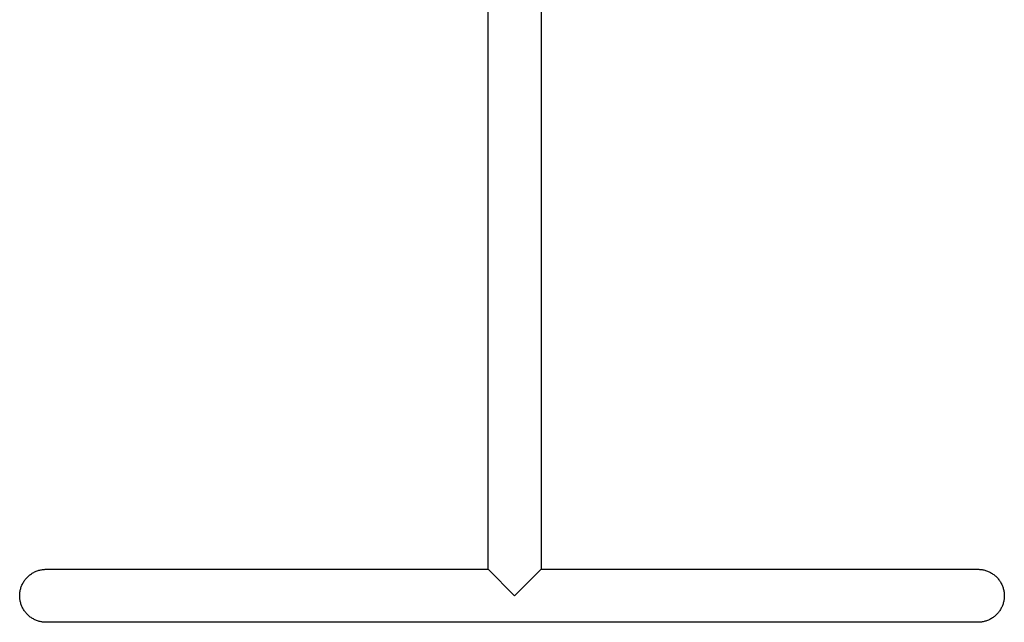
# Model space of a CAD drawing. Header units: millimetres. Extents: x 5000 to 6232, y 0 to 1346.
# Tile 3 of 11: x 5000 to 5520, y 710 to 1028. Entities that reach past the tile are written whole.
import ezdxf

# ---------------------------------------------------------------- set-up
doc = ezdxf.new("R2010")
doc.units = ezdxf.units.MM
doc.layers.add('Make2D$Sichtbar$Kurven', color=18, linetype='Continuous', true_color=0x000000)

msp = doc.modelspace()

# ---------------------------------------------------------------- linework, layer by layer
at = {"layer": 'Make2D$Sichtbar$Kurven', "color": 18, "lineweight": -3, "true_color": 0x000000}
for p, q in [((5247.37, 737.54), (5247.37, 1208.37)), ((5275.37, 1208.37), (5275.37, 737.54)), ((5003.6, 732.91), (5003.93, 733.26)), ((5003.93, 733.26), (5004.27, 733.61)), ((5004.27, 733.61), (5004.63, 733.94)), ((5004.63, 733.94), (5005, 734.26)), ((5005, 734.26), (5005.38, 734.57)), ((5005.38, 734.57), (5005.77, 734.87)), ((5005.77, 734.87), (5006.17, 735.15)), ((5006.17, 735.15), (5006.58, 735.41)), ((5006.58, 735.41), (5007, 735.66)), ((5007, 735.66), (5007.43, 735.9)), ((5007.43, 735.9), (5007.86, 736.12)), ((5007.86, 736.12), (5008.3, 736.33)), ((5008.3, 736.33), (5008.75, 736.52)), ((5008.75, 736.52), (5009.21, 736.7)), ((5009.21, 736.7), (5009.67, 736.85)), ((5009.67, 736.85), (5010.14, 737)), ((5010.14, 737), (5010.61, 737.12)), ((5010.61, 737.12), (5011.09, 737.23)), ((5011.09, 737.23), (5011.57, 737.33)), ((5011.57, 737.33), (5012.05, 737.4)), ((5012.05, 737.4), (5012.54, 737.46)), ((5012.54, 737.46), (5013.02, 737.51)), ((5013.02, 737.51), (5013.51, 737.53)), ((5013.51, 737.53), (5014, 737.54)), ((5014, 737.54), (5014.08, 737.54)), ((5014.08, 737.54), (5247.37, 737.54)), ((5247.37, 737.54), (5261.37, 723.54)), ((5261.37, 723.54), (5275.37, 737.54)), ((5275.37, 737.54), (5505.59, 737.54)), ((5505.59, 737.54), (5506.04, 737.54)), ((5506.04, 737.54), (5506.5, 737.53)), ((5506.5, 737.53), (5506.95, 737.51)), ((5506.95, 737.51), (5507.4, 737.47)), ((5507.4, 737.47), (5507.85, 737.42)), ((5507.85, 737.42), (5508.3, 737.35)), ((5508.3, 737.35), (5508.75, 737.27)), ((5508.75, 737.27), (5509.22, 737.17)), ((5509.22, 737.17), (5509.68, 737.05)), ((5509.68, 737.05), (5510.14, 736.92)), ((5510.14, 736.92), (5510.6, 736.77)), ((5510.6, 736.77), (5511.05, 736.6)), ((5511.05, 736.6), (5511.5, 736.42)), ((5511.5, 736.42), (5511.94, 736.22)), ((5511.94, 736.22), (5512.37, 736.01)), ((5512.37, 736.01), (5512.79, 735.79)), ((5512.79, 735.79), (5513.21, 735.55)), ((5513.21, 735.55), (5513.62, 735.29)), ((5513.62, 735.29), (5514.02, 735.02)), ((5514.02, 735.02), (5514.41, 734.74)), ((5514.41, 734.74), (5514.79, 734.45)), ((5514.79, 734.45), (5515.16, 734.14)), ((5515.16, 734.14), (5515.52, 733.82)), ((5515.52, 733.82), (5515.86, 733.49)), ((5515.86, 733.49), (5516.2, 733.14)), ((5000.69, 727.87), (5000.84, 728.33)), ((5000.84, 728.33), (5001.02, 728.78)), ((5001.02, 728.78), (5001.21, 729.23)), ((5001.21, 729.23), (5001.42, 729.68)), ((5001.42, 729.68), (5001.64, 730.11)), ((5001.64, 730.11), (5001.88, 730.54)), ((5001.88, 730.54), (5002.13, 730.96)), ((5002.13, 730.96), (5002.39, 731.37)), ((5002.39, 731.37), (5002.67, 731.77)), ((5002.67, 731.77), (5002.97, 732.16)), ((5002.97, 732.16), (5003.28, 732.54)), ((5003.28, 732.54), (5003.6, 732.91)), ((5516.2, 733.14), (5516.52, 732.79)), ((5516.52, 732.79), (5516.84, 732.42)), ((5516.84, 732.42), (5517.13, 732.04)), ((5517.13, 732.04), (5517.42, 731.66)), ((5517.42, 731.66), (5517.69, 731.26)), ((5517.69, 731.26), (5517.95, 730.85)), ((5517.95, 730.85), (5518.19, 730.44)), ((5518.19, 730.44), (5518.42, 730.02)), ((5518.42, 730.02), (5518.64, 729.59)), ((5518.64, 729.59), (5518.84, 729.15)), ((5518.84, 729.15), (5519.02, 728.71)), ((5519.02, 728.71), (5519.19, 728.26)), ((5519.19, 728.26), (5519.35, 727.8)), ((5000, 723.54), (5000.01, 724.03)), ((5000.01, 723.06), (5000, 723.54)), ((5000.01, 724.03), (5000.03, 724.52)), ((5000.03, 722.58), (5000.01, 723.06)), ((5000.03, 724.52), (5000.08, 725)), ((5000.08, 725), (5000.14, 725.49)), ((5000.14, 725.49), (5000.21, 725.97)), ((5000.21, 725.97), (5000.31, 726.45)), ((5000.31, 726.45), (5000.42, 726.93)), ((5000.42, 726.93), (5000.54, 727.4)), ((5000.54, 727.4), (5000.69, 727.87)), ((5519.35, 727.8), (5519.49, 727.34)), ((5519.49, 727.34), (5519.61, 726.87)), ((5519.61, 726.87), (5519.72, 726.41)), ((5519.72, 726.41), (5519.81, 725.93)), ((5519.81, 725.93), (5519.88, 725.46)), ((5519.88, 725.46), (5519.94, 724.98)), ((5519.94, 724.98), (5519.98, 724.5)), ((5519.98, 724.5), (5520, 724.02)), ((5520, 723.06), (5519.98, 722.58)), ((5520, 724.02), (5520.01, 723.54)), ((5520.01, 723.54), (5520, 723.06)), ((5000.07, 722.1), (5000.03, 722.58)), ((5000.13, 721.62), (5000.07, 722.1)), ((5000.21, 721.15), (5000.13, 721.62)), ((5000.3, 720.67), (5000.21, 721.15)), ((5000.4, 720.21), (5000.3, 720.67)), ((5000.53, 719.74), (5000.4, 720.21)), ((5000.66, 719.28), (5000.53, 719.74)), ((5000.82, 718.82), (5000.66, 719.28)), ((5000.99, 718.37), (5000.82, 718.82)), ((5001.17, 717.93), (5000.99, 718.37)), ((5001.37, 717.49), (5001.17, 717.93)), ((5518.85, 717.96), (5518.65, 717.52)), ((5519.04, 718.4), (5518.85, 717.96)), ((5519.2, 718.85), (5519.04, 718.4)), ((5519.36, 719.3), (5519.2, 718.85)), ((5519.49, 719.76), (5519.36, 719.3)), ((5519.61, 720.22), (5519.49, 719.76)), ((5519.72, 720.69), (5519.61, 720.22)), ((5519.81, 721.16), (5519.72, 720.69)), ((5519.88, 721.63), (5519.81, 721.16)), ((5519.94, 722.11), (5519.88, 721.63)), ((5519.98, 722.58), (5519.94, 722.11)), ((5001.59, 717.06), (5001.37, 717.49)), ((5001.82, 716.64), (5001.59, 717.06)), ((5002.06, 716.23), (5001.82, 716.64)), ((5002.32, 715.82), (5002.06, 716.23)), ((5002.59, 715.42), (5002.32, 715.82)), ((5002.88, 715.04), (5002.59, 715.42)), ((5003.18, 714.66), (5002.88, 715.04)), ((5003.49, 714.29), (5003.18, 714.66)), ((5003.81, 713.94), (5003.49, 714.29)), ((5004.15, 713.59), (5003.81, 713.94)), ((5004.5, 713.26), (5004.15, 713.59)), ((5004.85, 712.94), (5004.5, 713.26)), ((5005.22, 712.63), (5004.85, 712.94)), ((5005.6, 712.34), (5005.22, 712.63)), ((5514.84, 712.68), (5514.47, 712.38)), ((5515.21, 712.98), (5514.84, 712.68)), ((5515.56, 713.31), (5515.21, 712.98)), ((5515.91, 713.64), (5515.56, 713.31)), ((5516.24, 713.98), (5515.91, 713.64)), ((5516.56, 714.34), (5516.24, 713.98)), ((5516.87, 714.7), (5516.56, 714.34)), ((5517.17, 715.08), (5516.87, 714.7)), ((5517.45, 715.46), (5517.17, 715.08)), ((5517.72, 715.86), (5517.45, 715.46)), ((5517.97, 716.26), (5517.72, 715.86)), ((5518.21, 716.68), (5517.97, 716.26)), ((5518.44, 717.1), (5518.21, 716.68)), ((5518.65, 717.52), (5518.44, 717.1)), ((5005.99, 712.06), (5005.6, 712.34)), ((5006.39, 711.79), (5005.99, 712.06)), ((5006.8, 711.53), (5006.39, 711.79)), ((5007.22, 711.29), (5006.8, 711.53)), ((5007.64, 711.07), (5007.22, 711.29)), ((5008.07, 710.86), (5007.64, 711.07)), ((5008.51, 710.66), (5008.07, 710.86)), ((5008.96, 710.48), (5008.51, 710.66)), ((5009.41, 710.31), (5008.96, 710.48)), ((5009.87, 710.16), (5009.41, 710.31)), ((5010.33, 710.03), (5009.87, 710.16)), ((5010.8, 709.91), (5010.33, 710.03)), ((5011.27, 709.81), (5010.8, 709.91)), ((5011.68, 709.73), (5011.27, 709.81)), ((5012.1, 709.67), (5011.68, 709.73)), ((5012.51, 709.62), (5012.1, 709.67)), ((5012.93, 709.58), (5012.51, 709.62)), ((5013.35, 709.56), (5012.93, 709.58)), ((5013.77, 709.54), (5013.35, 709.56)), ((5014.31, 709.54), (5013.77, 709.54)), ((5505.59, 709.54), (5014.31, 709.54)), ((5506, 709.54), (5505.59, 709.54)), ((5506.48, 709.55), (5506, 709.54)), ((5506.96, 709.57), (5506.48, 709.55)), ((5507.44, 709.61), (5506.96, 709.57)), ((5507.91, 709.67), (5507.44, 709.61)), ((5508.38, 709.74), (5507.91, 709.67)), ((5508.85, 709.83), (5508.38, 709.74)), ((5509.32, 709.94), (5508.85, 709.83)), ((5509.78, 710.06), (5509.32, 709.94)), ((5510.24, 710.19), (5509.78, 710.06)), ((5510.69, 710.35), (5510.24, 710.19)), ((5511.14, 710.51), (5510.69, 710.35)), ((5511.58, 710.7), (5511.14, 710.51)), ((5512.02, 710.89), (5511.58, 710.7)), ((5512.45, 711.11), (5512.02, 710.89)), ((5512.87, 711.33), (5512.45, 711.11)), ((5513.28, 711.58), (5512.87, 711.33)), ((5513.69, 711.83), (5513.28, 711.58)), ((5514.08, 712.1), (5513.69, 711.83)), ((5514.47, 712.38), (5514.08, 712.1))]:
    msp.add_line(p, q, dxfattribs=at)

doc.saveas('drawing.dxf')
